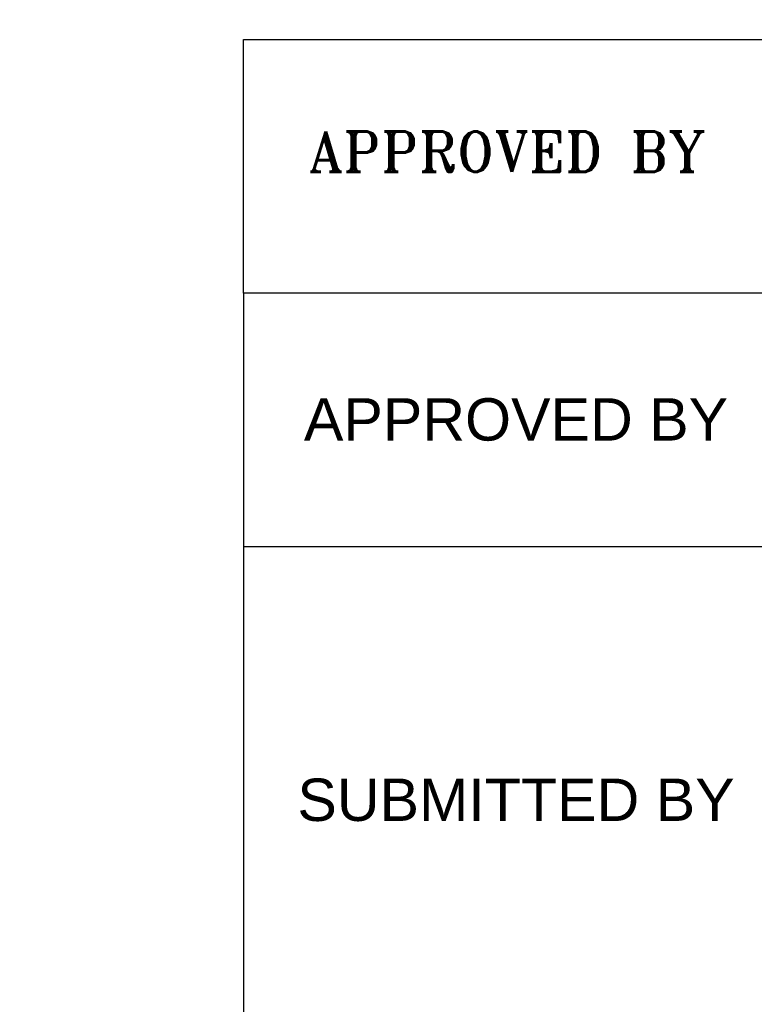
# Model space of a CAD drawing. Header units: millimetres. Extents: x 4234 to 4704, y 1542 to 2004.
# Tile 220 of 256: x 4539 to 4594, y 1615 to 1689. Entities that reach past the tile are written whole.
import ezdxf

# ---------------------------------------------------------------- set-up
doc = ezdxf.new("R2010")
doc.units = ezdxf.units.MM
doc.layers.add('DIMENSIONS', color=7, linetype='Continuous')
doc.layers.add('TEXT', color=7, linetype='Continuous')
doc.styles.add('ELEV_ARIAL_1', font='arial.ttf')
doc.styles.get("Standard").update_dxf_attribs({"font": 'arial.ttf'})

# ---------------------------------------------------------------- blocks, each defined once
blk = doc.blocks.new('*T3')
at = {"layer": 'TEXT', "color": 0, "linetype": 'ByBlock', "lineweight": -2, "transparency": 16777216}
for p, q in [((0, 0), (148.036, 0)), ((0, 0), (0, -126.747)), ((40.747, 0), (40.747, -107.797)), ((66.807, 0), (66.807, -56.849)), ((148.036, 0), (148.036, -126.747)), ((0, -18.95), (148.036, -18.95)), ((40.747, -37.899), (148.036, -37.899)), ((0, -56.849), (148.036, -56.849)), ((0, -82.513), (148.036, -82.513)), ((0, -107.797), (66.807, -107.797)), ((66.807, -107.797), (148.036, -107.797)), ((66.807, -107.797), (66.807, -126.747)), ((0, -126.747), (148.036, -126.747))]:
    blk.add_line(p, q, dxfattribs=at)
at = {"layer": 'TEXT', "color": 0, "transparency": 16777216, "char_height": 3.16731}
for s, insert, width, attachment_point in [('APPROVED BY', (20.374, -9.475), 40.72187, 5), ('\\A1;{\\Fromant|c0;\\C256;                                       }', (107.421, -18.962), 81.2033, 2), ('SUBMITTED BY', (20.374, -37.899), 40.72187, 5), ('\\A1;{\\Fromant|c0;\\C256;                     }', (107.421, -37.912), 81.2033, 2), ('\\A1;{\\Fromant|c0;\\C256;C.G. P.W.D. BRIDGE CONSTRUCTION\\PDIVISION - RAIGARH}', (94.391, -69.681), 107.26317, 5), ('{\\H0.2857x;\\P\\P\\P\\P\\P\\P\\P\\P}SURVEYED BY', (20.374, -56.862), 40.72187, 2), ('\\A1;{\\Fromant|c0;\\C256;SITE PLAN FOR CONSTRUCTION OF\\PH.L. BRIDGE ACROSS KURU NALLA \\PAT KM 23/4 ON    JAMGHOUN-KOYLANGA  ROAD }', (94.391, -95.155), 107.26317, 5), ('{\\H0.2857x;\\P\\P\\P\\P\\P\\P\\P\\P}DRAWN BY', (20.374, -82.525), 40.72187, 2), ('DRAWING NO. -    .', (33.404, -117.272), 66.78173, 5), ('SCALE : 1:2500', (107.421, -117.272), 81.2033, 5)]:
    blk.add_mtext(s, dxfattribs=dict(at, insert=insert, width=width, attachment_point=attachment_point))

msp = doc.modelspace()

# ---------------------------------------------------------------- hatches: boundary and pattern name
at = {"layer": 'DIMENSIONS'}
h = msp.add_hatch(dxfattribs=at)
h.set_pattern_fill('GRASS', color=256, scale=0.5)
h.set_pattern_definition([(90, (3399.144, -158.445), (-8.980256, 8.980256), [2.38125, -15.57926]), (45, (3399.144, -158.445), (-8.980256, 8.980256), [2.38125, -10.31875]), (135, (3399.144, -158.445), (-8.980256, -8.980256), [2.38125, -10.31875])])
h.paths.add_polyline_path([(4417.642, 1844.325), (4423.295, 1838.251), (4434.997, 1847.63), (4469.633, 1855.411), (4513.149, 1877.657), (4531.91, 1892.866), (4546.887, 1910.457), (4556.576, 1922.748), (4577.553, 1933.381), (4592.745, 1936.647), (4614.987, 1937.27), (4624.025, 1937.27), (4633.352, 1938.711), (4636.398, 1940.231), (4631.843, 1952.387, 0.161807)])
h.paths.add_polyline_path([(4631.843, 1952.387), (4629.875, 1957.638), (4629.402, 1957.362), (4621.324, 1958.355), (4615.855, 1959.613), (4597.306, 1970.684), (4571.563, 1964.436), (4571.563, 1952.35), (4556.657, 1951.293), (4533.205, 1949.701), (4514.014, 1931.759), (4500.094, 1928.388), (4467.514, 1910.265), (4457.649, 1889.768), (4440.095, 1876.858), (4418.61, 1858.458), (4410.164, 1852.361), (4417.642, 1844.325, -0.161807)])
h.paths.add_polyline_path([(4548.079, 1916.6), (4552.857, 1929.938), (4546.693, 1932.146), (4541.915, 1918.808)], flags=24)
h.paths.add_polyline_path([(4503.056, 1883.274), (4507.833, 1896.612), (4501.67, 1898.82), (4496.892, 1885.482)], flags=24)
h.paths.add_polyline_path([(4451.737, 1857.409), (4456.514, 1870.747), (4450.351, 1872.954), (4445.573, 1859.617)], flags=24)
h.paths.add_polyline_path([(4412.993, 1854.337), (4417.077, 1849.949), (4419.339, 1852.055), (4415.256, 1856.442)], flags=24)
h.paths.add_polyline_path([(4596.347, 1950.181), (4601.125, 1963.518), (4594.961, 1965.726), (4590.184, 1952.389)], flags=24)
h.paths.add_polyline_path([(4509.799, 1914.44), (4520.772, 1919.976), (4517.122, 1927.21), (4506.149, 1921.675)], flags=24)
h.paths.add_polyline_path([(4321.655, 1898.427), (4326.034, 1896.392), (4327.337, 1899.195), (4322.958, 1901.23)], flags=9)
h.paths.add_polyline_path([(4333.436, 1891.996), (4338.276, 1888.46), (4340.1, 1890.956), (4335.26, 1894.492)], flags=9)
h.paths.add_polyline_path([(4351.195, 1875.643), (4355.521, 1871.494), (4357.661, 1873.726), (4353.334, 1877.874)], flags=9)
h.paths.add_polyline_path([(4373.922, 1853.781), (4378.272, 1849.657), (4380.399, 1851.901), (4376.049, 1856.024)], flags=9)
h.paths.add_polyline_path([(4389.205, 1846.109), (4392.546, 1849.595), (4390.314, 1851.734), (4386.973, 1848.248)], flags=9)
h.paths.add_polyline_path([(4407.974, 1825.893), (4411.638, 1829.038), (4409.624, 1831.383), (4405.961, 1828.238)], flags=9)
h.paths.add_polyline_path([(4405.697, 1823.188), (4408.835, 1819.518), (4411.185, 1821.527), (4408.046, 1825.197)], flags=9)
h.paths.add_polyline_path([(4412.076, 1813.536), (4414.857, 1808.226), (4417.596, 1809.66), (4414.815, 1814.97)], flags=9)
h.paths.add_polyline_path([(4306.063, 1735.531), (4308.37, 1742.308), (4305.444, 1743.304), (4303.137, 1736.527)], flags=9)
h.paths.add_polyline_path([(4289.124, 1902.077), (4295.062, 1902.894), (4294.64, 1905.956), (4288.702, 1905.139)], flags=9)
h.paths.add_polyline_path([(4305.67, 1902.469), (4311.525, 1901.187), (4312.186, 1904.206), (4306.331, 1905.488)], flags=9)
h.paths.add_polyline_path([(4434.212, 1813.221), (4438.6, 1817.304), (4436.494, 1819.567), (4432.106, 1815.483)], flags=9)
h.paths.add_polyline_path([(4381.102, 1865.727), (4385.185, 1861.34), (4387.448, 1863.446), (4383.365, 1867.833)], flags=9)
h.paths.add_polyline_path([(4421.978, 1821.805), (4426.062, 1817.417), (4428.324, 1819.523), (4424.241, 1823.911)], flags=9)
h.paths.add_polyline_path([(4410.395, 1823.868), (4413.93, 1827.157), (4411.824, 1829.42), (4408.289, 1826.131)], flags=9)
h.paths.add_polyline_path([(4387.391, 1817.486), (4392.169, 1830.823), (4386.005, 1833.031), (4381.227, 1819.694)], flags=9)
h.paths.add_polyline_path([(4347.973, 1750.06), (4352.75, 1763.397), (4346.587, 1765.605), (4341.809, 1752.268)], flags=9)
h.paths.add_polyline_path([(4341.432, 1678.315), (4346.21, 1691.652), (4340.046, 1693.86), (4335.269, 1680.523)], flags=9)
h.paths.add_polyline_path([(4323.367, 1583.702), (4328.145, 1597.039), (4321.981, 1599.247), (4317.204, 1585.909)], flags=9)
h.paths.add_polyline_path([(4335.365, 1700.446), (4339.979, 1713.328), (4330.825, 1716.607), (4326.211, 1703.726)], flags=9)
h.paths.add_polyline_path([(4396.179, 1839.031), (4404.655, 1830.211), (4406.861, 1832.33), (4398.385, 1841.151)], flags=9)
h.paths.add_polyline_path([(4396.433, 1860.296), (4402.629, 1853.776), (4403.712, 1854.806), (4397.517, 1861.325)], flags=9)
h.paths.add_polyline_path([(4349.014, 1900.377), (4363.585, 1891.161), (4365.102, 1893.559), (4350.531, 1902.776)], flags=9)
h.paths.add_polyline_path([(4438.666, 1769.752), (4437.611, 1764.115), (4441.328, 1763.419), (4442.383, 1769.056)], flags=9)
h.paths.add_polyline_path([(4432.339, 1775.082), (4431.592, 1769.395), (4435.341, 1768.902), (4436.089, 1774.588)], flags=9)
h.paths.add_polyline_path([(4446.576, 1765.01), (4445.473, 1759.382), (4449.184, 1758.654), (4450.287, 1764.282)], flags=9)
h.paths.add_polyline_path([(4333.28, 1902.136), (4338.08, 1900.158), (4339.521, 1903.654), (4334.722, 1905.632)], flags=9)
h.paths.add_polyline_path([(4335.517, 1907.037), (4340.858, 1904.947), (4342.235, 1908.469), (4336.895, 1910.559)], flags=9)
h.paths.add_polyline_path([(4338.313, 1912.555), (4343.753, 1910.74), (4344.95, 1914.327), (4339.509, 1916.142)], flags=9)
h.paths.add_polyline_path([(4390.585, 1863.01), (4393.613, 1859.818), (4396.592, 1862.643), (4393.563, 1865.836)], flags=9)
h.paths.add_polyline_path([(4431.119, 1819.228), (4434.15, 1816.033), (4437.129, 1818.858), (4434.097, 1822.054)], flags=9)
h.paths.add_polyline_path([(4421.135, 1830.165), (4424.164, 1826.973), (4427.142, 1829.798), (4424.114, 1832.991)], flags=9)
h.paths.add_polyline_path([(4410.884, 1841.214), (4413.913, 1838.022), (4416.891, 1840.847), (4413.863, 1844.04)], flags=9)
h.paths.add_polyline_path([(4400.588, 1852.195), (4403.617, 1849.002), (4406.596, 1851.828), (4403.567, 1855.02)], flags=9)
h.paths.add_polyline_path([(4378.865, 1874.762), (4381.896, 1871.566), (4384.875, 1874.392), (4381.843, 1877.588)], flags=9)

# ---------------------------------------------------------------- linework, layer by layer
msp.add_lwpolyline([(4555.705, 1687.315), (4703.728, 1687.315), (4703.728, 1668.353), (4555.705, 1668.353)], close=True)

# ---------------------------------------------------------------- block references
msp.add_blockref('*T3', (4555.717, 1668.366))

# ---------------------------------------------------------------- texts
at = {"insert": (4560.594, 1680.425), "char_height": 3, "attachment_point": 1, "style": 'ELEV_ARIAL_1'}
msp.add_mtext_dynamic_manual_height_columns('\\A1;{\\Fromant|c0;APPROVED BY}', width=80.96707, gutter_width=9.354, heights=[0], dxfattribs=at)

doc.saveas('drawing.dxf')
